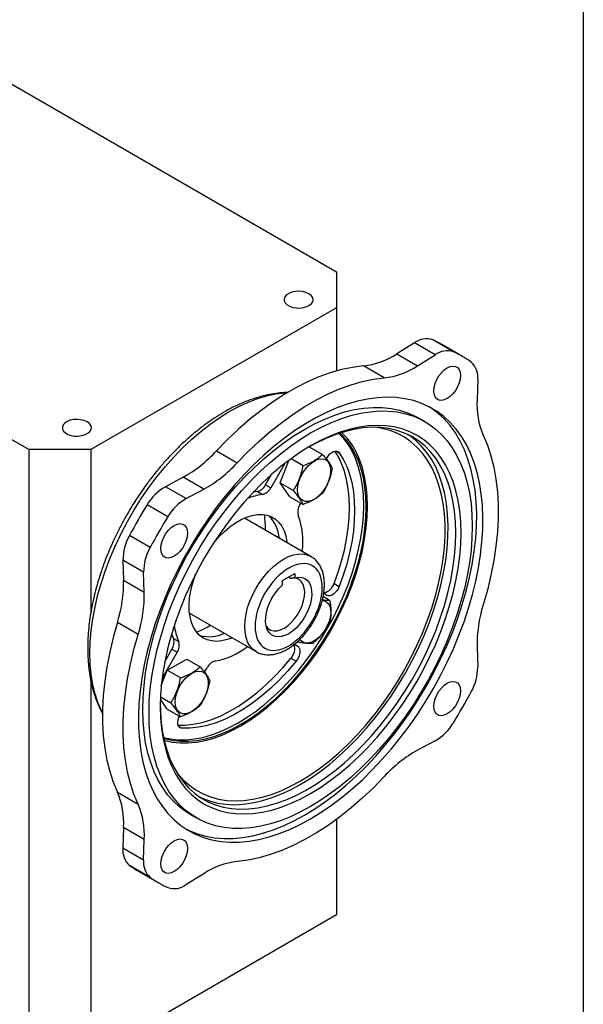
# Model space of a CAD drawing. Header units: inches. Extents: x 0.2 to 10.8, y 0.2 to 8.2.
# Tile 12 of 14: x 9.7 to 10.8, y 1.2 to 3. Entities that reach past the tile are written whole.
import ezdxf

# ---------------------------------------------------------------- set-up
doc = ezdxf.new("R2010")
doc.units = ezdxf.units.IN
doc.header["$MEASUREMENT"] = 0
doc.layers.add('TEXT', color=140, linetype='Continuous', lineweight=25)

msp = doc.modelspace()

# ---------------------------------------------------------------- linework, layer by layer
for p, q in [((9.57418253, 2.95160833), (10.30727224, 2.52840465)), ((9.75513505, 2.20966264), (9.02204534, 2.63286632)), ((10.30727224, 2.52840465), (10.30727224, 2.46412054)), ((10.30727224, 2.46412054), (9.86649045, 2.20966264)), ((10.30727224, 2.46412054), (10.30727224, 2.35071981)), ((10.44719141, 2.40122645), (10.41558154, 2.38156615)), ((10.48430988, 2.37979841), (10.44719141, 2.40122645)), ((10.51693599, 2.38513239), (10.47981752, 2.40656042)), ((10.53332576, 2.37674612), (10.4962073, 2.39817415)), ((10.41558154, 2.38156615), (10.45270001, 2.36013812)), ((10.45270001, 2.36013812), (10.48430988, 2.37979841)), ((10.39274937, 2.33827609), (10.35563091, 2.35970413)), ((10.56051723, 2.33579054), (10.5592942, 2.29858259)), ((10.46590998, 2.2599659), (10.45477444, 2.26639432)), ((9.86649045, 2.20966264), (9.75513505, 2.20966264)), ((9.75513505, 2.20966264), (9.75513505, 1.12094155)), ((9.86649045, 2.20966264), (9.86649045, 1.91738867)), ((10.09188047, 2.20744424), (10.12899893, 2.1860162)), ((10.25844633, 2.21494147), (10.28219341, 2.20123257)), ((10.30695331, 2.20723127), (10.31211087, 2.20425387)), ((10.20604333, 2.15005589), (10.22171638, 2.19045154)), ((10.22588926, 2.19352895), (10.24736908, 2.18112891)), ((10.28900978, 2.19292666), (10.2901916, 2.19497363)), ((10.21433293, 2.18481753), (10.18919045, 2.14126948)), ((10.03192983, 2.16008873), (10.00031996, 2.14325305)), ((10.0690483, 2.1386607), (10.03192983, 2.16008873)), ((10.17991083, 2.14662648), (10.19047269, 2.16492016)), ((10.03743843, 2.12182501), (10.00031996, 2.14325305)), ((10.03743843, 2.12182501), (10.0690483, 2.1386607)), ((10.17991083, 2.14662648), (10.18919045, 2.14126948)), ((10.22345549, 2.1252815), (10.20604333, 2.15005589)), ((10.20604333, 2.15005589), (10.22995692, 2.13625087)), ((10.16488384, 2.13440027), (10.15788069, 2.13330508)), ((10.17416346, 2.12904326), (10.16488384, 2.13440027)), ((10.22345549, 2.1252815), (10.24736908, 2.11147648)), ((10.00481232, 2.08948969), (9.96769385, 2.11091772)), ((10.24168389, 2.11095581), (10.24333053, 2.11380788)), ((10.26136477, 2.01816027), (10.14190417, 2.0871234)), ((9.97292237, 2.03425468), (9.9358039, 2.05568271)), ((9.96123108, 1.98983001), (9.92411261, 2.01125804)), ((9.92411261, 2.01125804), (9.92533564, 1.97546217)), ((9.9624541, 1.95403414), (9.96123108, 1.98983001)), ((10.21038724, 1.97513789), (10.23248433, 1.98789427)), ((10.22090386, 1.98120901), (10.22444794, 1.97916306)), ((10.23248433, 1.98789427), (10.23248433, 1.98010944)), ((9.92533564, 1.97546217), (9.9624541, 1.95403414)), ((10.21038724, 1.96735307), (10.21038724, 1.97513789)), ((10.30283126, 1.96984218), (10.31211087, 1.96448517)), ((10.2833825, 1.94670801), (10.29494, 1.94003601)), ((10.2901916, 1.94845795), (10.28427031, 1.95187735)), ((10.04348698, 1.91664135), (10.16294757, 1.84767821)), ((9.9514157, 1.87843302), (9.91429723, 1.89986106)), ((10.07528182, 1.89138283), (10.08109905, 1.89492835)), ((10.0114842, 1.87971144), (10.01494836, 1.87108227)), ((10.01494836, 1.87108227), (10.02422797, 1.86572526)), ((10.23174793, 1.86097164), (10.23769816, 1.85753665)), ((10.23174873, 1.86097229), (10.23769816, 1.85753665)), ((10.5592942, 1.85555576), (10.56051723, 1.81975989)), ((10.02126271, 1.84635331), (9.99440964, 1.79984243)), ((9.99917839, 1.82953192), (10.01198309, 1.85171032)), ((10.01198309, 1.85171032), (10.02126271, 1.84635331)), ((10.00363922, 1.81420098), (10.03846355, 1.83430464)), ((10.03846355, 1.83430464), (10.06237714, 1.82049962)), ((10.07056842, 1.81051834), (10.07525734, 1.81863978)), ((10.22549717, 1.83589562), (10.23477679, 1.83053861)), ((9.99292454, 1.78658499), (10.00363922, 1.81420098)), ((10.02755281, 1.80039596), (10.00363922, 1.81420098)), ((9.86649045, 1.79561943), (9.86649045, 1.12094155)), ((9.9914723, 1.76629492), (10.01014064, 1.75551792)), ((10.00363922, 1.74454855), (9.9913017, 1.76210263)), ((10.00363922, 1.74454855), (10.02755281, 1.73074353)), ((10.02414295, 1.71361524), (10.0295484, 1.71049474)), ((10.48430988, 1.68776488), (10.45270001, 1.6709292)), ((9.91429723, 1.59529178), (9.9514157, 1.57386375)), ((10.04470278, 1.5560524), (10.05583832, 1.54962399)), ((10.30727224, 1.54684657), (10.30727224, 1.37539946)), ((9.92533564, 1.53243533), (9.92411261, 1.49522739)), ((9.9624541, 1.5110073), (9.92533564, 1.53243533)), ((9.96123108, 1.47379935), (9.9624541, 1.5110073)), ((9.96123108, 1.47379935), (9.92411261, 1.49522739)), ((9.97292237, 1.44287317), (9.9358039, 1.4643012)), ((9.95130408, 1.45427181), (9.98842254, 1.43284378)), ((10.0690483, 1.44945178), (10.03743843, 1.42979148)), ((10.30727224, 1.37539946), (9.86649045, 1.12094155))]:
    msp.add_line(p, q)
at = {"flags": 128}
for points in [[(10.25757409, 2.48921478), (10.25241614, 2.49152446), (10.24642524, 2.49302108), (10.23997784, 2.49361058), (10.23347904, 2.49325595), (10.22733718, 2.49197944), (10.22193819, 2.48986129), (10.21762129, 2.48703457), (10.21465775, 2.4836769), (10.21323376, 2.47999925), (10.2134388, 2.4762327), (10.21525999, 2.47261393), (10.2185829, 2.46937031), (10.22319873, 2.46670565), (10.22881746, 2.46478737), (10.23508604, 2.46373602), (10.24161059, 2.46361765), (10.24798115, 2.4644397), (10.25379744, 2.46615052), (10.25869399, 2.46864261), (10.26236315, 2.47175939), (10.26457435, 2.475305), (10.26518867, 2.47905668), (10.2641675, 2.48277869), (10.26157501, 2.48623716), (10.25757409, 2.48921478)], [(10.35563091, 2.35970413), (10.33621105, 2.35723913), (10.31635939, 2.35311914), (10.29615215, 2.34735996), (10.27566693, 2.3399837), (10.25498238, 2.3310187), (10.23417792, 2.32049938), (10.21333345, 2.30846612), (10.192529, 2.29496513), (10.17184445, 2.28004826), (10.15135922, 2.26377278), (10.13115198, 2.24620118), (10.11130032, 2.22740094), (10.09188047, 2.20744424)], [(10.50566582, 2.30119347), (10.50034868, 2.29881577), (10.49529816, 2.29794092), (10.49076752, 2.29861281), (10.48698395, 2.30079773), (10.48413716, 2.30438613), (10.48236991, 2.30919807), (10.48177081, 2.31499225), (10.48236991, 2.32147814), (10.48413716, 2.32833051), (10.48698395, 2.33520574), (10.49076752, 2.34175908), (10.49529816, 2.34766193), (10.50034868, 2.35261829), (10.50566582, 2.35637963), (10.51098296, 2.35875733), (10.51603348, 2.35963218), (10.52056412, 2.35896029), (10.52434769, 2.35677537), (10.52719448, 2.35318697), (10.52896174, 2.34837503), (10.52956083, 2.34258085), (10.52896174, 2.33609496), (10.52719448, 2.32924259), (10.52434769, 2.32236736), (10.52056412, 2.31581402), (10.51603348, 2.30991117), (10.51098296, 2.30495481), (10.50566582, 2.30119347)], [(10.12899893, 2.1860162), (10.14841879, 2.2059729), (10.16827045, 2.22477314), (10.18847769, 2.24234474), (10.20896291, 2.25862022), (10.22964746, 2.2735371), (10.25045192, 2.28703808), (10.27129639, 2.29907134), (10.29210085, 2.30959067), (10.3127854, 2.31855567), (10.33327062, 2.32593192), (10.35347786, 2.3316911), (10.37332952, 2.3358111), (10.39274937, 2.33827609)], [(9.88740421, 1.7376242), (9.88547739, 1.74150458), (9.87921102, 1.75623675), (9.87404366, 1.77205439), (9.86999941, 1.78888377), (9.86709711, 1.80664642), (9.8653503, 1.82525951), (9.86476712, 1.84463626), (9.8653503, 1.86468634), (9.86709711, 1.88531625), (9.86999941, 1.90642982), (9.87404366, 1.92792859), (9.87921102, 1.94971234), (9.88547739, 1.9716795), (9.89281354, 1.99372765), (9.90118529, 2.01575398), (9.91055359, 2.0376558), (9.92087476, 2.059331), (9.93210069, 2.08067852), (9.94417903, 2.10159882), (9.95705347, 2.12199436), (9.97066397, 2.14177005), (9.9849471, 2.16083368), (9.99983623, 2.17909638), (10.01526197, 2.19647299), (10.03115238, 2.2128825), (10.04743338, 2.2282484), (10.06402906, 2.24249904), (10.08086204, 2.25556798), (10.09785384, 2.26739428), (10.11492524, 2.27792282), (10.13199663, 2.2871045), (10.14898843, 2.2948965), (10.16582141, 2.30126251), (10.18241709, 2.30617283), (10.19869809, 2.30960458), (10.2145885, 2.31154175), (10.2188751, 2.31181084)], [(10.26087415, 1.54796018), (10.27971271, 1.55949917), (10.29848118, 1.57232268), (10.31710975, 1.58638301), (10.33552912, 1.60162786), (10.35367077, 1.6180005), (10.37146721, 1.63544004), (10.38885224, 1.6538816), (10.40576118, 1.67325657), (10.42213113, 1.69349288), (10.43790119, 1.71451525), (10.4530127, 1.73624547), (10.46740945, 1.75860271), (10.48103786, 1.78150379), (10.49384726, 1.80486352), (10.50578998, 1.828595), (10.5168216, 1.85260995), (10.52690107, 1.87681903), (10.53599091, 1.90113219), (10.5440573, 1.92545897), (10.55107022, 1.94970888), (10.5570036, 1.97379171), (10.56183536, 1.99761786), (10.56554752, 2.02109871), (10.56812627, 2.0441469), (10.56956203, 2.06667669), (10.56984945, 2.08860427), (10.56898746, 2.10984807), (10.56697927, 2.13032905), (10.56383235, 2.14997104), (10.5595584, 2.16870095), (10.55417333, 2.18644912), (10.54769717, 2.20314951), (10.540154, 2.21874001), (10.5315719, 2.23316261), (10.52198278, 2.24636366), (10.51142232, 2.25829405), (10.49992981, 2.2689094), (10.48754799, 2.27817022), (10.47432293, 2.28604206), (10.46030383, 2.29249564), (10.44554284, 2.29750695), (10.43009487, 2.30105734), (10.41401738, 2.30313361), (10.39737019, 2.30372803), (10.38021523, 2.30283839), (10.36261631, 2.30046801), (10.3446389, 2.2966257), (10.32634989, 2.29132575), (10.3078173, 2.28458788), (10.28911008, 2.27643716), (10.27029781, 2.2669039), (10.25145049, 2.25602358), (10.23263823, 2.24383666), (10.21393101, 2.23038848), (10.19539842, 2.21572908), (10.1771094, 2.19991298), (10.159132, 2.18299902), (10.14153308, 2.16505012), (10.12437812, 2.14613306), (10.10773093, 2.1263182), (10.09165344, 2.10567926), (10.07620547, 2.08429302), (10.06144448, 2.06223904), (10.04742537, 2.03959935), (10.03420032, 2.01645818), (10.0218185, 1.99290162), (10.01032599, 1.96901729), (9.99976553, 1.94489405), (9.99017641, 1.92062164), (9.98159431, 1.89629036), (9.97405114, 1.87199071), (9.96757498, 1.8478131), (9.96218991, 1.82384746), (9.95791596, 1.80018295), (9.95476904, 1.77690761), (9.95276085, 1.75410801), (9.95189886, 1.73186898), (9.95218628, 1.71027325), (9.95362203, 1.68940115), (9.95620079, 1.66933033), (9.95991295, 1.65013545), (9.96474471, 1.63188793), (9.97067809, 1.61465563), (9.97769101, 1.59850267), (9.9857574, 1.58348914), (9.99484724, 1.56967089), (10.00492671, 1.55709932), (10.01595833, 1.54582121), (10.02790105, 1.5358785), (10.04071044, 1.52730818), (10.05433886, 1.52014213), (10.06873561, 1.51440703), (10.08384712, 1.51012419), (10.09961718, 1.50730955), (10.11598713, 1.50597358), (10.13289607, 1.50612125), (10.1502811, 1.50775202), (10.16807754, 1.51085981), (10.18621919, 1.51543307), (10.20463856, 1.52145478), (10.22326713, 1.52890254), (10.2420356, 1.53774864), (10.26087415, 1.54796018)], [(10.04470278, 1.5560524), (10.03834645, 1.55995671), (10.02629901, 1.56878187), (10.01513338, 1.57895849), (10.00489363, 1.5904464), (9.99562018, 1.60320028), (9.98734961, 1.61716978), (9.98011457, 1.63229978), (9.97394362, 1.64853056), (9.9688611, 1.66579807), (9.96488708, 1.68403416), (9.96203724, 1.70316687), (9.96032282, 1.72312068), (9.9597506, 1.74381684), (9.96032282, 1.76517368), (9.96203724, 1.78710691), (9.96488708, 1.80952997), (9.9688611, 1.83235437), (9.97394362, 1.85549003), (9.98011457, 1.87884565), (9.98734961, 1.90232904), (9.99562018, 1.92584754), (10.00489363, 1.94930832), (10.01513338, 1.97261879), (10.02629901, 1.99568697), (10.03834645, 2.01842181), (10.05122816, 2.04073358), (10.0648933, 2.06253424), (10.07928793, 2.08373774), (10.09435526, 2.10426041), (10.11003582, 2.12402124), (10.12626772, 2.14294226), (10.14298691, 2.1609488), (10.16012739, 2.17796978), (10.17762153, 2.19393803), (10.19540028, 2.20879054), (10.21339348, 2.22246869), (10.23153012, 2.23491849), (10.24973861, 2.24609082), (10.26794711, 2.25594157), (10.28608375, 2.26443189), (10.30407695, 2.27152825), (10.3218557, 2.27720265), (10.33934984, 2.2814327), (10.35649032, 2.2842017), (10.37320951, 2.28549872), (10.38944141, 2.28531865), (10.40512196, 2.2836622), (10.42018929, 2.28053591), (10.43458393, 2.2759521), (10.44824907, 2.26992888), (10.45477444, 2.26639432)], [(10.26087415, 1.56992749), (10.24266566, 1.56007673), (10.22452902, 1.55158642), (10.20653582, 1.54449006), (10.18875707, 1.53881566), (10.17126293, 1.53458561), (10.15412245, 1.53181661), (10.13740326, 1.53051958), (10.12117136, 1.53069965), (10.1054908, 1.5323561), (10.09042347, 1.5354824), (10.07602884, 1.5400662), (10.0623637, 1.54608943), (10.04948199, 1.5535283), (10.03743455, 1.56235346), (10.02626892, 1.57253007), (10.01602917, 1.58401799), (10.00675572, 1.59677187), (9.99848515, 1.61074137), (9.99125011, 1.62587137), (9.98507916, 1.64210215), (9.97999664, 1.65936966), (9.97602262, 1.67760575), (9.97317278, 1.69673846), (9.97145836, 1.71669227), (9.97088614, 1.73738843), (9.97145836, 1.75874527), (9.97317278, 1.7806785), (9.97602262, 1.80310156), (9.97999664, 1.82592596), (9.98507916, 1.84906162), (9.99125011, 1.87241724), (9.99848515, 1.89590063), (10.00675572, 1.91941913), (10.01602917, 1.94287991), (10.02626892, 1.96619038), (10.03743455, 1.98925856), (10.04948199, 2.0119934), (10.0623637, 2.03430517), (10.07602884, 2.05610583), (10.09042347, 2.07730933), (10.1054908, 2.097832), (10.12117136, 2.11759283), (10.13740326, 2.13651385), (10.15412245, 2.15452039), (10.17126293, 2.17154137), (10.18875707, 2.18750962), (10.20653582, 2.20236213), (10.22452902, 2.21604028), (10.24266566, 2.22849008), (10.26087415, 2.23966241), (10.27908265, 2.24951316), (10.29721929, 2.25800348), (10.31521249, 2.26509984), (10.33299124, 2.27077424), (10.35048538, 2.27500429), (10.36762586, 2.27777329), (10.38434505, 2.27907031), (10.40057695, 2.27889024), (10.4162575, 2.27723379), (10.43132483, 2.2741075), (10.44571947, 2.26952369), (10.45938461, 2.26350047), (10.47226632, 2.2560616), (10.48431376, 2.24723644), (10.49547939, 2.23705982), (10.50571914, 2.2255719), (10.51499259, 2.21281803), (10.52326316, 2.19884852), (10.53049819, 2.18371853), (10.53666915, 2.16748774), (10.54175166, 2.15022023), (10.54572569, 2.13198414), (10.54857553, 2.11285144), (10.55028995, 2.09289763), (10.55086217, 2.07220147), (10.55028995, 2.05084463), (10.54857553, 2.02891139), (10.54572569, 2.00648833), (10.54175166, 1.98366393), (10.53666915, 1.96052827), (10.53049819, 1.93717266), (10.52326316, 1.91368927), (10.51499259, 1.89017077), (10.50571914, 1.86670999), (10.49547939, 1.84339951), (10.48431376, 1.82033134), (10.47226632, 1.7975965), (10.45938461, 1.77528472), (10.44571947, 1.75348407), (10.43132483, 1.73228057), (10.4162575, 1.7117579), (10.40057695, 1.69199706), (10.38434505, 1.67307604), (10.36762586, 1.65506951), (10.35048538, 1.63804853), (10.33299124, 1.62208027), (10.31521249, 1.60722777), (10.29721929, 1.59354962), (10.27908265, 1.58109982), (10.26087415, 1.56992749)], [(10.24973861, 1.55438859), (10.26857717, 1.56592758), (10.28734564, 1.57875109), (10.30597421, 1.59281143), (10.32439358, 1.60805627), (10.34253523, 1.62442891), (10.36033167, 1.64186845), (10.3777167, 1.66031001), (10.39462564, 1.67968498), (10.41099559, 1.69992129), (10.42676565, 1.72094366), (10.44187716, 1.74267388), (10.45627391, 1.76503112), (10.46990232, 1.7879322), (10.48271172, 1.81129193), (10.49465444, 1.83502341), (10.50568606, 1.85903836), (10.51576553, 1.88324745), (10.52485537, 1.9075606), (10.53292176, 1.93188738), (10.53993468, 1.95613729), (10.54586806, 1.98022012), (10.55069982, 2.00404627), (10.55441198, 2.02752712), (10.55699073, 2.05057531), (10.55842649, 2.0731051), (10.55871391, 2.09503268), (10.55785192, 2.11627648), (10.55584373, 2.13675746), (10.55269681, 2.15639945), (10.54842286, 2.17512936), (10.54303779, 2.19287753), (10.53656163, 2.20957792), (10.52901846, 2.22516842), (10.52043636, 2.23959102), (10.51084724, 2.25279207), (10.50028678, 2.26472246), (10.48879427, 2.27533781), (10.47641245, 2.28459863), (10.47372163, 2.28635645)], [(9.85984973, 2.25961339), (9.85469177, 2.26192307), (9.84870088, 2.26341969), (9.84225347, 2.26400919), (9.83575467, 2.26365456), (9.82961282, 2.26237806), (9.82421382, 2.2602599), (9.81989693, 2.25743318), (9.81693338, 2.25407551), (9.81550939, 2.25039786), (9.81571444, 2.24663132), (9.81753563, 2.24301254), (9.82085853, 2.23976892), (9.82547436, 2.23710426), (9.83109309, 2.23518598), (9.83736167, 2.23413463), (9.84388622, 2.23401626), (9.85025679, 2.23483832), (9.85607307, 2.23654913), (9.86096963, 2.23904122), (9.86463878, 2.242158), (9.86684999, 2.24570361), (9.8674643, 2.24945529), (9.86644313, 2.2531773), (9.86385064, 2.25663577), (9.85984973, 2.25961339)], [(10.53067901, 2.06054997), (10.53010133, 2.08059353), (10.52837079, 2.0998843), (10.52549478, 2.11833966), (10.52148563, 2.13588059), (10.5163605, 2.15243197), (10.51014133, 2.16792294), (10.50285477, 2.18228715), (10.49453201, 2.1954631), (10.48520869, 2.20739436), (10.47492473, 2.21802984), (10.46372418, 2.22732401), (10.45165499, 2.23523705), (10.43876885, 2.2417351), (10.42512094, 2.24679031), (10.4107697, 2.25038104), (10.39577658, 2.25249193), (10.38020579, 2.25311392), (10.364124, 2.25224435), (10.34760008, 2.24988696), (10.33070479, 2.24605183), (10.31351047, 2.24075538), (10.29609075, 2.2340203), (10.27852024, 2.22587542), (10.26087415, 2.21635563), (10.24322807, 2.20550169), (10.22565755, 2.19336008), (10.20823784, 2.17998278), (10.19104352, 2.16542709), (10.17414823, 2.14975533), (10.15762431, 2.13303462), (10.14154252, 2.11533655), (10.12597173, 2.0967369), (10.11097861, 2.07731533), (10.09662737, 2.057155), (10.08297945, 2.03634225), (10.07009331, 2.01496619), (10.05802413, 1.99311835), (10.04682357, 1.9708923), (10.03653962, 1.94838322), (10.0272163, 1.92568748), (10.01889354, 1.90290228), (10.01160697, 1.88012518), (10.00538781, 1.85745372), (10.00026268, 1.83498498), (9.99625353, 1.81281519), (9.99337752, 1.79103926), (9.99164698, 1.76975045), (9.9910693, 1.74903992), (9.99164698, 1.72899636), (9.99337752, 1.7097056), (9.99625353, 1.69125024), (10.00026268, 1.67370931), (10.00538781, 1.65715792), (10.01160697, 1.64166696), (10.01889354, 1.62730274), (10.0272163, 1.6141268), (10.03653962, 1.60219554), (10.04682357, 1.59156005), (10.05802413, 1.58226589), (10.07009331, 1.57435284), (10.08297945, 1.5678548), (10.09662737, 1.56279959), (10.11097861, 1.55920885), (10.12597173, 1.55709797), (10.14154252, 1.55647598), (10.15762431, 1.55734554), (10.17414823, 1.55970294), (10.19104352, 1.56353807), (10.20823784, 1.56883452), (10.22565755, 1.5755696), (10.24322807, 1.58371447), (10.26087415, 1.59323426), (10.27852024, 1.6040882), (10.29609075, 1.61622982), (10.31351047, 1.62960711), (10.33070479, 1.6441628), (10.34760008, 1.65983456), (10.364124, 1.67655528), (10.38020579, 1.69425335), (10.39577658, 1.71285299), (10.4107697, 1.73227456), (10.42512094, 1.75243489), (10.43876885, 1.77324765), (10.45165499, 1.79462371), (10.46372418, 1.81647154), (10.47492473, 1.83869759), (10.48520869, 1.86120668), (10.49453201, 1.88390241), (10.50285477, 1.90668762), (10.51014133, 1.92946472), (10.5163605, 1.95213617), (10.52148563, 1.97460491), (10.52549478, 1.99677471), (10.52837079, 2.01855064), (10.53010133, 2.03983945), (10.53067901, 2.06054997)], [(10.24231492, 1.61546772), (10.2596696, 1.62615639), (10.27694677, 1.63813739), (10.29406927, 1.65135719), (10.31096062, 1.66575675), (10.32754538, 1.68127177), (10.34374948, 1.69783295), (10.35950055, 1.71536633), (10.37472824, 1.73379359), (10.38936454, 1.75303243), (10.40334408, 1.77299694), (10.41660442, 1.79359793), (10.42908635, 1.81474341), (10.44073411, 1.83633894), (10.45149568, 1.85828806), (10.461323, 1.88049274), (10.47017217, 1.90285381), (10.47800369, 1.9252714), (10.48478255, 1.94764539), (10.4904785, 1.96987586), (10.49506609, 1.9918635), (10.49852483, 2.01351013), (10.50083927, 2.03471906), (10.50199909, 2.05539557), (10.50199909, 2.07544731), (10.50083927, 2.09478473), (10.49852483, 2.11332146), (10.49506609, 2.13097471), (10.4904785, 2.14766564), (10.48478255, 2.1633197), (10.47800369, 2.17786698), (10.47017217, 2.1912425), (10.461323, 2.20338654), (10.45149568, 2.21424483), (10.44073411, 2.22376891), (10.42908635, 2.23191622), (10.41660442, 2.23865037), (10.40334408, 2.2439413), (10.38936454, 2.24776537), (10.37747795, 2.24978559)], [(10.52139939, 2.06054997), (10.52081964, 2.08045241), (10.51908293, 2.09959846), (10.51619684, 2.11790439), (10.51217401, 2.13529016), (10.50703202, 2.15167975), (10.50079335, 2.16700149), (10.49348529, 2.18118837), (10.48513979, 2.19417837), (10.47579334, 2.20591469), (10.46548682, 2.21634599), (10.45426529, 2.22542667), (10.44217783, 2.23311703), (10.42927728, 2.23938343), (10.41562005, 2.24419847), (10.40126588, 2.2475411), (10.38627752, 2.24939669), (10.37072051, 2.24975715), (10.35466288, 2.24862089), (10.33817485, 2.24599287), (10.32132852, 2.2418846), (10.30419754, 2.23631403), (10.28685683, 2.22930552), (10.26938222, 2.22088973), (10.25844538, 2.21494201)], [(10.13095952, 1.71993592), (10.14701303, 1.7298655), (10.16298473, 1.74106865), (10.17879324, 1.75348829), (10.194358, 1.76706112), (10.20959969, 1.78171799), (10.22444065, 1.7973842), (10.23880526, 1.81397993), (10.2526203, 1.8314206), (10.2658154, 1.84961734), (10.27832329, 1.86847743), (10.29008026, 1.88790476), (10.30102638, 1.90780033), (10.31110588, 1.92806276), (10.32026739, 1.9485888), (10.32846424, 1.96927384), (10.33565465, 1.99001249), (10.34180198, 2.01069906), (10.3468749, 2.03122814), (10.35084757, 2.05149512), (10.35369974, 2.07139673), (10.35541687, 2.09083154), (10.35599022, 2.10970053), (10.35541687, 2.12790753), (10.35369974, 2.14535978), (10.35084757, 2.16196834), (10.3468749, 2.17764858), (10.34180198, 2.19232059), (10.33565465, 2.20590961), (10.32846424, 2.21834639), (10.32026739, 2.22956756), (10.31171221, 2.23892624)], [(10.13559933, 1.71457848), (10.15181834, 1.72461042), (10.1679547, 1.73592907), (10.18392618, 1.74847674), (10.1996514, 1.7621895), (10.21505022, 1.77699747), (10.23004419, 1.79282519), (10.24455688, 1.80959201), (10.25851435, 1.82721248), (10.27184547, 1.84559682), (10.28448232, 1.86465134), (10.29636049, 1.88427895), (10.30741945, 1.90437963), (10.31760287, 1.92485095), (10.32685883, 1.9455886), (10.33514018, 1.96648689), (10.34240472, 1.98743934), (10.34861542, 2.00833917), (10.35374064, 2.0290799), (10.35775426, 2.04955582), (10.36063583, 2.06966259), (10.36237067, 2.08929776), (10.36294994, 2.10836127), (10.36237067, 2.12675598), (10.36063583, 2.14438815), (10.35775426, 2.16116794), (10.35374064, 2.17700982), (10.34861542, 2.19183309), (10.34240472, 2.2055622), (10.33514018, 2.2181272), (10.32685883, 2.22946405), (10.31760287, 2.23951498), (10.31658949, 2.24048119)], [(10.13559933, 1.71725742), (10.15165284, 1.72718699), (10.16762454, 1.73839015), (10.18343305, 1.75080978), (10.19899781, 1.76438262), (10.2142395, 1.77903948), (10.22908046, 1.7947057), (10.24344507, 1.81130142), (10.25726011, 1.82874209), (10.2704552, 1.84693884), (10.2829631, 1.86579893), (10.29472007, 1.88522626), (10.30566619, 1.90512183), (10.31574569, 1.92538426), (10.3249072, 1.94591029), (10.33310405, 1.96659534), (10.34029446, 1.98733398), (10.34644178, 2.00802056), (10.35151471, 2.02854964), (10.35548738, 2.04881662), (10.35833954, 2.06871822), (10.36005668, 2.08815304), (10.36063003, 2.10702202), (10.36005668, 2.12522903), (10.35833954, 2.14268128), (10.35548738, 2.15928984), (10.35151471, 2.17497008), (10.34644178, 2.18964209), (10.34029446, 2.20323111), (10.33310405, 2.21566789), (10.3249072, 2.22688905), (10.31574569, 2.23683743), (10.31304294, 2.23936154)], [(10.24231492, 1.60930616), (10.25983983, 1.62009255), (10.27728811, 1.63217072), (10.29458347, 1.64548786), (10.31165026, 1.65998573), (10.32841387, 1.67560094), (10.34480099, 1.6922652), (10.36073996, 1.70990566), (10.3761611, 1.72844516), (10.39099695, 1.74780265), (10.40518266, 1.76789347), (10.41865619, 1.78862978), (10.43135862, 1.8099209), (10.44323442, 1.83167373), (10.45423164, 1.85379315), (10.46430221, 1.87618244), (10.47340208, 1.89874369), (10.48149146, 1.92137825), (10.48853499, 1.94398715), (10.49450186, 1.96647152), (10.49936598, 1.98873304), (10.50310609, 2.01067437), (10.50570582, 2.03219957), (10.5071538, 2.05321451), (10.50744372, 2.0736273), (10.50657429, 2.09334868), (10.50454933, 2.11229241), (10.50137768, 2.13037565), (10.49707321, 2.14751934), (10.49165475, 2.16364851), (10.48514599, 2.17869262), (10.4775754, 2.1925859), (10.46897607, 2.2052676), (10.45938561, 2.21668225), (10.44884595, 2.22677995), (10.43740318, 2.23551654), (10.43663022, 2.23603576)], [(10.57033261, 2.23572615), (10.57790633, 2.21767303), (10.58426272, 2.19841853), (10.58937737, 2.17803658), (10.59323064, 2.15660545), (10.59580773, 2.13420742), (10.59709876, 2.11092849), (10.59709876, 2.08685807), (10.59580773, 2.06208856), (10.59323064, 2.03671507), (10.58937737, 2.01083505), (10.58426272, 1.98454785), (10.57790633, 1.95795442), (10.57033261, 1.93115687)], [(10.2901916, 2.19497363), (10.29268844, 2.1987024), (10.2955704, 2.2019377), (10.29868638, 2.2045099), (10.30187302, 2.20628414), (10.30496325, 2.20716741), (10.30779505, 2.2071134), (10.31021997, 2.20612495), (10.31211087, 2.20425387)], [(10.30283126, 1.96984218), (10.31004189, 1.98987324), (10.31621194, 2.00987822), (10.32130732, 2.02974659), (10.32529989, 2.04936858), (10.32816758, 2.06863582), (10.32989456, 2.08744184), (10.33047128, 2.10568277), (10.32989456, 2.12325783), (10.32816758, 2.14006993), (10.32529989, 2.1560262), (10.32130732, 2.17103848), (10.31621194, 2.18502384), (10.31004189, 2.19790503), (10.30453263, 2.20709782)], [(10.23755821, 2.13784802), (10.23816495, 2.14508824), (10.23996033, 2.15273258), (10.24287085, 2.16046807), (10.24677735, 2.16797802), (10.25151989, 2.17495497), (10.25690432, 2.18111328), (10.2627102, 2.18620084), (10.26869983, 2.19000935), (10.274628, 2.1923829), (10.28025201, 2.19322431), (10.28534161, 2.19249913), (10.28968843, 2.19023706), (10.29311452, 2.18653071), (10.2954796, 2.1815318), (10.29668685, 2.175445), (10.29668685, 2.16851951), (10.2954796, 2.16103884), (10.29311452, 2.15330927), (10.28968843, 2.14564724), (10.28534161, 2.13836644), (10.28025201, 2.13176494), (10.274628, 2.126113), (10.26869983, 2.12164203), (10.2627102, 2.11853506), (10.25690432, 2.11691929), (10.25151989, 2.11686087), (10.24677735, 2.1183622), (10.24287085, 2.1213618), (10.23996033, 2.12573688), (10.23816495, 2.13130832), (10.23755821, 2.13784802)], [(10.31211087, 2.20425387), (10.31932151, 2.19254802), (10.32549156, 2.17966683), (10.33058694, 2.16568147), (10.3345795, 2.15066919), (10.3374472, 2.13471292), (10.33917417, 2.11790082), (10.33975089, 2.10032576), (10.33917417, 2.08208483), (10.3374472, 2.06327881), (10.3345795, 2.04401158), (10.33058694, 2.02438958), (10.32549156, 2.00452121), (10.31932151, 1.98451624), (10.31211087, 1.96448517)], [(10.08700333, 2.04266001), (10.08761014, 2.0434097), (10.09664289, 2.05375261), (10.10612301, 2.06313136), (10.11592691, 2.07142366), (10.12592678, 2.07852141), (10.13599226, 2.08433209), (10.14599214, 2.08877994), (10.15579604, 2.09180699), (10.16527616, 2.09337376), (10.17430891, 2.09345983), (10.18277653, 2.09206408), (10.19056864, 2.08920471), (10.19758365, 2.08491899), (10.20373012, 2.07926279), (10.20892791, 2.07230986), (10.21310926, 2.06415082), (10.21621967, 2.05489205), (10.21821858, 2.04465426), (10.21843207, 2.04294479)], [(10.01608249, 2.01856303), (10.01076535, 2.01618533), (10.00571483, 2.01531048), (10.00118419, 2.01598237), (9.99740061, 2.01816729), (9.99455383, 2.02175569), (9.99278657, 2.02656762), (9.99218747, 2.03236181), (9.99278657, 2.0388477), (9.99455383, 2.04570006), (9.99740061, 2.05257529), (10.00118419, 2.05912864), (10.00571483, 2.06503149), (10.01076535, 2.06998785), (10.01608249, 2.07374919), (10.02139963, 2.07612689), (10.02645014, 2.07700173), (10.03098078, 2.07632985), (10.03476436, 2.07414493), (10.03761115, 2.07055653), (10.0393784, 2.06574459), (10.0399775, 2.0599504), (10.0393784, 2.05346452), (10.03761115, 2.04661215), (10.03476436, 2.03973692), (10.03098078, 2.03318357), (10.02645014, 2.02728072), (10.02139963, 2.02232437), (10.01608249, 2.01856303)], [(9.99107804, 1.75191607), (9.99121428, 1.74435653), (9.99237315, 1.7248216), (9.99468581, 1.70608537), (9.99814216, 1.68822975), (10.00272708, 1.67133284), (10.00842052, 1.6554685), (10.01519759, 1.64070612), (10.02302865, 1.62711024), (10.03187946, 1.61474032), (10.04171132, 1.60365045), (10.05248123, 1.59388912), (10.06414211, 1.58549901), (10.07664295, 1.57851682), (10.0899291, 1.57297307), (10.10394246, 1.568892), (10.11862176, 1.56629147), (10.1339028, 1.56518284), (10.14971876, 1.56557095), (10.16600049, 1.56745412), (10.18267679, 1.57082411), (10.19967474, 1.57566618), (10.21692001, 1.58195916), (10.23433719, 1.58967553), (10.25185012, 1.59878154), (10.26938222, 1.60923739), (10.28685683, 1.62099736), (10.30419754, 1.63401), (10.32132852, 1.64821844), (10.33817485, 1.66356053), (10.35466288, 1.67996918), (10.37072051, 1.69737266), (10.38627752, 1.71569486), (10.40126588, 1.73485565), (10.41562005, 1.75477126), (10.42927728, 1.77535459), (10.44217783, 1.79651565), (10.45426529, 1.8181619), (10.46548682, 1.84019868), (10.47579334, 1.86252964), (10.48513979, 1.88505713), (10.49348529, 1.90768264), (10.50079335, 1.93030723), (10.50703202, 1.95283198), (10.51217401, 1.97515838), (10.51619684, 1.99718882), (10.51908293, 2.01882695), (10.52081964, 2.03997817), (10.52139939, 2.06054997)], [(10.16299742, 1.84764949), (10.16294357, 1.84768052), (10.15694106, 1.85211918), (10.15188329, 1.85794036), (10.14785681, 1.86504444), (10.14493051, 1.87330988), (10.14315446, 1.88259525), (10.14255904, 1.89274168), (10.14315446, 1.90357556), (10.14493051, 1.91491151), (10.14785681, 1.92655559), (10.15188329, 1.93830855), (10.15694106, 1.94996929), (10.16294357, 1.96133831), (10.16978812, 1.97222106), (10.17735761, 1.98243135), (10.1855225, 1.99179448), (10.19414311, 2.00015023), (10.20307192, 2.00735565), (10.21215617, 2.01328743), (10.22124041, 2.0178441), (10.23016923, 2.02094767), (10.23878983, 2.02254506), (10.24695473, 2.02260892), (10.25452421, 2.02113817), (10.2612499, 2.01822627)], [(10.12001487, 1.87246273), (10.11099239, 1.86911216), (10.10133463, 1.8668115), (10.09206308, 1.86598373), (10.0832986, 1.86663964), (10.07515545, 1.86877067), (10.06773979, 1.87234906), (10.06114831, 1.87732813), (10.05546691, 1.883643), (10.05076968, 1.89121133), (10.04711784, 1.89993446), (10.04455901, 1.90969866), (10.04312655, 1.92037666), (10.04283912, 1.93182924), (10.04370047, 1.9439071), (10.04569938, 1.95645279), (10.04880978, 1.96930275), (10.05299114, 1.98228947), (10.05453644, 1.9864196)], [(10.23248433, 1.98010944), (10.2390494, 1.98109692), (10.24511297, 1.98056012), (10.25050238, 1.97851431), (10.25506417, 1.97501775), (10.25866847, 1.97016999), (10.26121265, 1.96410907), (10.26262427, 1.95700755), (10.26286313, 1.94906764), (10.26192243, 1.94051541), (10.25982897, 1.93159437), (10.25664234, 1.92255851), (10.25245327, 1.91366513), (10.24738105, 1.90516744), (10.24157009, 1.8973074), (10.23518585, 1.89030879), (10.22841011, 1.8843709), (10.22143578, 1.87966279), (10.21446146, 1.87631852), (10.20768572, 1.8744333), (10.20130148, 1.87406082), (10.19549052, 1.87521168), (10.1904183, 1.8778531), (10.18622923, 1.8819099), (10.1830426, 1.88726654), (10.18094913, 1.89377052), (10.18000844, 1.90123665), (10.1802473, 1.90945234), (10.18165891, 1.91818367), (10.18420309, 1.92718204), (10.18780739, 1.93619124), (10.19236919, 1.94495474), (10.1977586, 1.95322302), (10.20382216, 1.96076067), (10.21038724, 1.96735307)], [(10.18110354, 1.89308959), (10.18119222, 1.89295529), (10.1848519, 1.88883176), (10.18940676, 1.88606819), (10.19471397, 1.88475124), (10.2006071, 1.88492221), (10.20690137, 1.88657574), (10.2133994, 1.88965998), (10.21989743, 1.89407821), (10.2261917, 1.89969189), (10.23208483, 1.90632498), (10.23739204, 1.9137695), (10.2419469, 1.921792), (10.24560658, 1.93014092), (10.24825634, 1.93855445), (10.24981306, 1.94676877), (10.25022795, 1.9545263), (10.24948799, 1.96158379), (10.24761639, 1.96771992), (10.24467183, 1.97274229), (10.24074664, 1.9764934), (10.23596392, 1.97885564), (10.23047363, 1.97975492), (10.22654071, 1.97953079)], [(10.31211087, 1.96448517), (10.31021997, 1.9604309), (10.30779505, 1.95664269), (10.30496325, 1.95331915), (10.30187302, 1.95063452), (10.29868638, 1.94872955), (10.2955704, 1.94770411), (10.29268844, 1.94761197), (10.2901916, 1.94845795)], [(10.28180793, 1.93933831), (10.28413116, 1.93899105), (10.28868169, 1.93710693), (10.29235269, 1.93374964), (10.29499388, 1.92905662), (10.29649712, 1.92322002), (10.29680088, 1.91647877), (10.29589272, 1.90910886), (10.29380982, 1.90141203), (10.29063745, 1.89370338), (10.28650548, 1.88629849), (10.28158309, 1.87950054), (10.2760718, 1.87358783), (10.27019724, 1.86880243), (10.26419991, 1.86534024), (10.25832534, 1.86334302), (10.25281405, 1.86289253), (10.24789166, 1.86400721), (10.2437597, 1.86664143), (10.24139254, 1.86938844)], [(9.91429723, 1.89986106), (9.90672351, 1.87306351), (9.90036713, 1.84647008), (9.89525248, 1.82018288), (9.89139921, 1.79430286), (9.88882211, 1.76892937), (9.88753108, 1.74415986), (9.88753108, 1.72008943), (9.88882211, 1.69681051), (9.89139921, 1.67441248), (9.89525248, 1.65298135), (9.90036713, 1.6325994), (9.90672351, 1.6133449), (9.91429723, 1.59529178)], [(10.05637782, 1.88246272), (10.0643695, 1.88574368), (10.07528182, 1.89138283)], [(9.9514157, 1.57386375), (9.94384198, 1.59191687), (9.93748559, 1.61117136), (9.93237094, 1.63155331), (9.92851767, 1.65298445), (9.92594058, 1.67538248), (9.92464955, 1.6986614), (9.92464955, 1.72273183), (9.92594058, 1.74750134), (9.92851767, 1.77287482), (9.93237094, 1.79875485), (9.93748559, 1.82504204), (9.94384198, 1.85163547), (9.9514157, 1.87843302)], [(10.23769816, 1.85753665), (10.23967898, 1.85579689), (10.24103993, 1.85325457), (10.24170966, 1.85004298), (10.24165306, 1.84633049), (10.24087309, 1.84231174), (10.23941065, 1.83819743), (10.2373424, 1.83420324), (10.23477679, 1.83053861)], [(10.02311801, 1.71570171), (10.03499668, 1.71576515), (10.05026589, 1.71736078), (10.06598105, 1.72062868), (10.08204405, 1.72554844), (10.09835455, 1.73208934), (10.11481072, 1.74021053), (10.13130979, 1.7498613), (10.14774871, 1.76098138), (10.16402485, 1.77350132), (10.18003655, 1.78734295), (10.19568384, 1.80241984), (10.21086898, 1.81863781), (10.22549717, 1.83589562)], [(10.23477679, 1.83053861), (10.2201486, 1.81328081), (10.20496345, 1.79706283), (10.18931617, 1.78198595), (10.17330447, 1.76814431), (10.15702833, 1.75562437), (10.1405894, 1.74450429), (10.12409034, 1.73485352), (10.10763417, 1.72673233), (10.09132366, 1.72019144), (10.07526067, 1.71527168), (10.0595455, 1.71200378), (10.04427629, 1.71040814), (10.0295484, 1.71049474)], [(10.01774194, 1.75711507), (10.01834868, 1.76435529), (10.02014406, 1.77199963), (10.02305458, 1.77973512), (10.02696107, 1.78724507), (10.03170362, 1.79422202), (10.03708805, 1.80038033), (10.04289392, 1.80546789), (10.04888356, 1.8092764), (10.05481173, 1.81164995), (10.06043574, 1.81249136), (10.06552534, 1.81176618), (10.06987216, 1.80950411), (10.07329824, 1.80579775), (10.07566333, 1.80079885), (10.07687058, 1.79471205), (10.07687058, 1.78778655), (10.07566333, 1.78030589), (10.07329824, 1.77257632), (10.06987216, 1.76491429), (10.06552534, 1.75763349), (10.06043574, 1.75103198), (10.05481173, 1.74538005), (10.04888356, 1.74090908), (10.04289392, 1.73780211), (10.03708805, 1.73618634), (10.03170362, 1.73612792), (10.02696107, 1.73762925), (10.02305458, 1.74062885), (10.02014406, 1.74500393), (10.01834868, 1.75057537), (10.01774194, 1.75711507)], [(10.50566582, 1.73584071), (10.50034868, 1.733463), (10.49529816, 1.73258816), (10.49076752, 1.73326005), (10.48698395, 1.73544497), (10.48413716, 1.73903337), (10.48236991, 1.7438453), (10.48177081, 1.74963949), (10.48236991, 1.75612538), (10.48413716, 1.76297774), (10.48698395, 1.76985297), (10.49076752, 1.77640632), (10.49529816, 1.78230917), (10.50034868, 1.78726553), (10.50566582, 1.79102687), (10.51098296, 1.79340457), (10.51603348, 1.79427941), (10.52056412, 1.79360753), (10.52434769, 1.79142261), (10.52719448, 1.78783421), (10.52896174, 1.78302227), (10.52956083, 1.77722808), (10.52896174, 1.77074219), (10.52719448, 1.76388983), (10.52434769, 1.7570146), (10.52056412, 1.75046125), (10.51603348, 1.7445584), (10.51098296, 1.73960204), (10.50566582, 1.73584071)], [(10.0295484, 1.71049474), (10.02694094, 1.71115152), (10.02483172, 1.71272817), (10.0233329, 1.71514084), (10.02252418, 1.71826122), (10.0224486, 1.72192336), (10.02311015, 1.7259325), (10.02447366, 1.73007541), (10.02534385, 1.73201873)], [(9.9969468, 1.69367749), (10.00929874, 1.69095405), (10.02311379, 1.68946389), (10.03747839, 1.68945318), (10.05231935, 1.69092198), (10.06756105, 1.6938628), (10.08312581, 1.69826065), (10.09893431, 1.70409313), (10.11490602, 1.71133051), (10.13095952, 1.71993592)], [(9.99723531, 1.69230742), (10.00074346, 1.69123756), (10.01393855, 1.68827554), (10.0277536, 1.68678539), (10.0421182, 1.68677468), (10.05695916, 1.68824348), (10.07220086, 1.6911843), (10.08776561, 1.69558215), (10.10357412, 1.70141463), (10.11954582, 1.70865201), (10.13559933, 1.71725742)], [(9.99803929, 1.68867626), (9.99935319, 1.68829038), (10.01268431, 1.68529782), (10.02664178, 1.6837923), (10.04115448, 1.68378148), (10.05614844, 1.68526542), (10.07154726, 1.68823656), (10.08727248, 1.69267975), (10.10324397, 1.69857236), (10.11938032, 1.70588435), (10.13559933, 1.71457848)], [(10.02043105, 1.63129521), (10.02330684, 1.62763139), (10.03313416, 1.61677309), (10.04389573, 1.60724902), (10.05554349, 1.59910171), (10.06802542, 1.59236756), (10.08128576, 1.58707663), (10.0952653, 1.58325256), (10.1099016, 1.58091242), (10.12512929, 1.58006668), (10.14088036, 1.5807191), (10.15708446, 1.58286678), (10.17366922, 1.58650012), (10.19056057, 1.59160289), (10.20768307, 1.5981523), (10.22496024, 1.60611911), (10.24231492, 1.61546772)], [(10.06191905, 1.58694666), (10.06597365, 1.58503049), (10.07944718, 1.57985038), (10.09363289, 1.57613803), (10.10846875, 1.57390966), (10.12388988, 1.57317501), (10.13982885, 1.57393731), (10.15621597, 1.57619321), (10.17297958, 1.57993285), (10.19004638, 1.58513988), (10.20734173, 1.59179153), (10.22479001, 1.59985872), (10.24231492, 1.60930616)], [(10.39274937, 1.62357369), (10.37332952, 1.60361699), (10.35347786, 1.58481675), (10.33327062, 1.56724515), (10.3127854, 1.55096967), (10.29210085, 1.5360528), (10.27129639, 1.52255181), (10.25045192, 1.51051855), (10.22964746, 1.49999923), (10.20896291, 1.49103423), (10.18847769, 1.48365797), (10.16827045, 1.47789879), (10.14841879, 1.47377879), (10.12899893, 1.4713138)], [(10.03689114, 1.52966185), (10.04320332, 1.52657054), (10.05760007, 1.52083544), (10.07271158, 1.5165526), (10.08848164, 1.51373796), (10.10485159, 1.51240199), (10.12176053, 1.51254966), (10.13914556, 1.51418043), (10.156942, 1.51728822), (10.17508365, 1.52186148), (10.19350302, 1.52788319), (10.21213159, 1.53533095), (10.23090006, 1.54417705), (10.24973861, 1.55438859)], [(10.01608249, 1.45321027), (10.01076535, 1.45083256), (10.00571483, 1.44995772), (10.00118419, 1.4506296), (9.99740061, 1.45281453), (9.99455383, 1.45640292), (9.99278657, 1.46121486), (9.99218747, 1.46700905), (9.99278657, 1.47349494), (9.99455383, 1.4803473), (9.99740061, 1.48722253), (10.00118419, 1.49377588), (10.00571483, 1.49967873), (10.01076535, 1.50463509), (10.01608249, 1.50839642), (10.02139963, 1.51077413), (10.02645014, 1.51164897), (10.03098078, 1.51097709), (10.03476436, 1.50879216), (10.03761115, 1.50520377), (10.0393784, 1.50039183), (10.0399775, 1.49459764), (10.0393784, 1.48811175), (10.03761115, 1.48125939), (10.03476436, 1.47438416), (10.03098078, 1.46783081), (10.02645014, 1.46192796), (10.02139963, 1.4569716), (10.01608249, 1.45321027)]]:
    msp.add_lwpolyline(points, dxfattribs=at)
for centre, radius, start, end in [((10.46856633, 2.37293179), 0.03546089, 71.5012094, 127.06885246), ((10.40511322, 2.24035264), 0.18222448, 60.00659335, 65.79783137), ((10.50568479, 2.35150375), 0.03546089, 71.5012094, 127.06885246), ((10.44231718, 2.21909747), 0.18203176, 54.18917821, 65.80007004), ((10.33959063, 2.49682036), 0.13805127, 276.67231117, 303.3981872), ((10.52531721, 2.34015655), 0.03546976, 352.92947876, 48.48757803), ((10.37670909, 2.47539233), 0.13805127, 276.67231117, 303.3981872), ((10.6971399, 2.29039261), 0.13808878, 176.59981766, 203.32081291), ((9.9179432, 2.36601795), 0.23537162, 298.96555225, 317.64544988), ((9.95506166, 2.34458992), 0.23537162, 298.96555225, 317.64544988), ((10.04605026, 2.0644841), 0.09108132, 120.13784016, 149.34922298), ((10.15926166, 2.15665817), 0.02295698, 284.17595545, 334.08879699), ((10.16854128, 2.15130116), 0.02295698, 284.17595545, 334.08879699), ((10.08316872, 2.04305606), 0.09108132, 120.13784016, 149.34922298), ((10.18693483, 2.0277537), 0.10209154, 97.18637101, 112.84803349), ((10.76811416, 1.6119715), 0.94319669, 148.06243181, 151.93756805), ((10.26069996, 2.09808722), 0.02296109, 145.91294298, 195.81957601), ((10.80523262, 1.59054347), 0.94319669, 148.06243181, 151.93756805), ((10.05290892, 2.07209554), 0.1267837, 356.97747333, 9.51439644), ((10.1421948, 2.04650009), 0.06247869, 4.11208402, 45.55863866), ((10.1180288, 2.04570156), 0.12910114, 351.73867581, 20.9337249), ((10.01520652, 2.01103549), 0.09109418, 150.65142901, 179.86001869), ((10.05232499, 1.98960745), 0.09109418, 150.65142901, 179.86001869), ((9.68995696, 1.97122305), 0.23541685, 342.35428428, 1.03177514), ((10.27941326, 1.97682931), 0.02443813, 281.64724378, 343.38668595), ((9.72707542, 1.94979501), 0.23541685, 342.35428428, 1.03177514), ((10.79467288, 1.85979488), 0.23541685, 162.35428428, 181.03177514), ((10.11487652, 1.90673879), 0.09949507, 186.99883697, 204.34415959), ((10.078861, 1.93615455), 0.0619624, 254.26601374, 296.07401665), ((9.99327435, 1.86448699), 0.02265524, 325.66983975, 16.92471865), ((10.00255397, 1.85912998), 0.02265524, 325.66983975, 16.92471865), ((10.06626048, 1.96015037), 0.13148233, 280.40789992, 308.09072881), ((10.20958667, 1.8522776), 0.02283667, 314.16352331, 20.71499997), ((10.09614247, 1.80838729), 0.02326591, 105.27404362, 153.85362772), ((10.46942332, 1.81998244), 0.09109418, 330.65142901, 359.86001869), ((9.71651568, 2.21904643), 0.94319669, 328.06243181, 331.93756805), ((10.43857959, 1.76653383), 0.09108132, 300.13784016, 329.34922298), ((10.56668665, 1.46499997), 0.23537162, 118.96555225, 137.64544988), ((9.78748994, 1.54062532), 0.13808878, 356.59981766, 23.32081291), ((9.82460841, 1.51919728), 0.13808878, 356.59981766, 23.32081291), ((9.95931264, 1.49086138), 0.03546976, 172.92947876, 228.48757803), ((9.9964311, 1.46943335), 0.03546976, 172.92947876, 228.48757803), ((10.14503922, 1.33419757), 0.13805127, 96.67231117, 123.3981872), ((10.04237931, 1.61201863), 0.18215037, 234.19024529, 239.99998234), ((10.07943113, 1.59049242), 0.18203176, 234.18917821, 245.80007004), ((10.01606352, 1.45808614), 0.03546089, 251.5012094, 307.06885246)]:
    msp.add_arc(centre, radius, start, end)
for points, knots in [([(10.22044665, 2.31208382), (10.21830727, 2.31208101), (10.21119342, 2.31207166), (10.19883583, 2.31072199), (10.1834145, 2.30808838), (10.16777532, 2.30414003), (10.15200837, 2.29899582), (10.13617924, 2.29266182), (10.12035561, 2.28518385), (10.10460081, 2.27660476), (10.08897405, 2.26697358), (10.07353116, 2.25634186), (10.05832469, 2.24476338), (10.04340777, 2.23229651), (10.02883586, 2.21900658), (10.01466985, 2.20497059), (10.00098266, 2.19028756), (9.98787621, 2.17510521), (9.97553674, 2.15970552), (9.96433601, 2.14468748), (9.95499873, 2.13130711), (9.9469107, 2.11906174), (9.93950222, 2.10726668), (9.9305755, 2.09224371), (9.92291132, 2.07834224), (9.91553706, 2.06404246), (9.90951156, 2.0517191), (9.90275779, 2.03689311), (9.89615846, 2.02121201), (9.88980906, 2.00470363), (9.88387759, 1.98762528), (9.87847492, 1.97014291), (9.87368722, 1.95239733), (9.86958151, 1.93450715), (9.86621107, 1.91657554), (9.86361901, 1.89869425), (9.8618408, 1.88094636), (9.86090603, 1.86340825), (9.86083985, 1.84615129), (9.86166363, 1.82924382), (9.86339613, 1.81275336), (9.86605034, 1.79674443), (9.869645, 1.78128871), (9.87416102, 1.76642817), (9.87970247, 1.75231428), (9.88430331, 1.74219006), (9.88735343, 1.73704919), (9.88791919, 1.73609563)], [0, 0, 0, 0, 0.0105922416, 0.0352213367, 0.0600607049, 0.0850637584, 0.1101801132, 0.1353623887, 0.1605702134, 0.1857712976, 0.2109335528, 0.2360414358, 0.2610811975, 0.2860385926, 0.3108951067, 0.3356218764, 0.3601679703, 0.3844335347, 0.4081959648, 0.4308499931, 0.4510154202, 0.4658673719, 0.482563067, 0.4999960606, 0.5272541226, 0.5383035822, 0.5566299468, 0.5756315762, 0.5959872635, 0.61719768, 0.6390629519, 0.6614246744, 0.684171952, 0.7072242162, 0.7305221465, 0.7540213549, 0.7776880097, 0.8014956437, 0.8254226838, 0.8494504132, 0.8735577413, 0.8977218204, 0.9219207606, 0.9461310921, 0.9703295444, 0.9944965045, 1, 1, 1, 1]), ([(10.24736908, 2.18112891), (10.25090712, 2.18239904), (10.25433099, 2.18374434), (10.26086041, 2.18664458), (10.26396374, 2.18820096), (10.26979634, 2.19156007), (10.27252979, 2.19336649), (10.27763617, 2.19718941), (10.27998529, 2.19918271), (10.28219341, 2.20123257)], [0, 0, 0, 0, 0.25, 0.25, 0.5, 0.5, 0.75, 0.75, 1, 1, 1, 1]), ([(10.28219341, 2.20123257), (10.2842969, 2.19880529), (10.28628221, 2.19644284), (10.2899233, 2.19189871), (10.29157679, 2.18971828), (10.29449654, 2.18556984), (10.29576434, 2.1835987), (10.29793858, 2.17986431), (10.2988372, 2.1781191), (10.29960557, 2.17645818)], [0, 0, 0, 0, 0.25, 0.25, 0.5, 0.5, 0.75, 0.75, 1, 1, 1, 1]), ([(10.22995692, 2.13625087), (10.23206041, 2.1395621), (10.23404572, 2.14295422), (10.2376868, 2.14996403), (10.23934029, 2.15358328), (10.24226005, 2.16108684), (10.24352784, 2.16497863), (10.24570208, 2.17297346), (10.2466007, 2.17703057), (10.24736908, 2.18112891)], [0, 0, 0, 0, 0.25, 0.25, 0.5, 0.5, 0.75, 0.75, 1, 1, 1, 1]), ([(10.29960557, 2.17645818), (10.29883997, 2.17237461), (10.29794814, 2.16835123), (10.29581257, 2.1604723), (10.29456638, 2.15661792), (10.29166045, 2.14910639), (10.28999694, 2.14544304), (10.28630689, 2.13832326), (10.28430451, 2.13490335), (10.28219341, 2.13158014)], [0, 0, 0, 0, 0.25, 0.25, 0.5, 0.5, 0.75, 0.75, 1, 1, 1, 1]), ([(10.24736908, 2.11147648), (10.24660347, 2.11313142), (10.24571165, 2.11486261), (10.24357608, 2.11853762), (10.24232989, 2.12048292), (10.23942396, 2.12462338), (10.23776045, 2.12682297), (10.2340704, 2.13143241), (10.23206802, 2.13381481), (10.22995692, 2.13625087)], [0, 0, 0, 0, 0.25, 0.25, 0.5, 0.5, 0.75, 0.75, 1, 1, 1, 1]), ([(10.28219341, 2.13158014), (10.27999325, 2.12953767), (10.27766286, 2.12756111), (10.27263896, 2.12379176), (10.26994293, 2.12200024), (10.26412416, 2.11863316), (10.260995, 2.11705517), (10.2543728, 2.11410732), (10.25091992, 2.1127512), (10.24736908, 2.11147648)], [0, 0, 0, 0, 0.25, 0.25, 0.5, 0.5, 0.75, 0.75, 1, 1, 1, 1]), ([(10.26617602, 1.90173424), (10.26812401, 1.90527473), (10.27086601, 1.91025832), (10.27434699, 1.91784583), (10.27704774, 1.92438734), (10.27978711, 1.93221956), (10.28212357, 1.9404101), (10.28395513, 1.94888948), (10.28517424, 1.95746577), (10.28570524, 1.96600134), (10.28548897, 1.97437562), (10.28447616, 1.98247831), (10.28262541, 1.99020473), (10.27989984, 1.99744513), (10.27627831, 2.00410238), (10.27171354, 2.01001679), (10.26668949, 2.01484978), (10.26286452, 2.01712765), (10.26116326, 2.01814079)], [0, 0, 0, 0, 0.0805629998, 0.1134007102, 0.167675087, 0.2236965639, 0.2834665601, 0.3454710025, 0.4091434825, 0.4740559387, 0.53993188, 0.6065581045, 0.6736868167, 0.7411194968, 0.8087201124, 0.8765638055, 0.9450983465, 1, 1, 1, 1]), ([(10.28175329, 1.96238279), (10.28175329, 1.98085524), (10.27539811, 1.99490373), (10.2527753, 2.00796785), (10.23743253, 2.00644939), (10.20543904, 1.98797994), (10.19009627, 1.97178402), (10.16747346, 1.93260016), (10.16111828, 1.91121413), (10.16111828, 1.89274168)], [0, 0, 0, 0, 0.25, 0.25, 0.5, 0.5, 0.75, 0.75, 1, 1, 1, 1]), ([(10.16111828, 1.89274168), (10.16111828, 1.87426923), (10.16747346, 1.86022073), (10.19009627, 1.84715662), (10.20543904, 1.84867508), (10.23743253, 1.86714453), (10.2527753, 1.88334045), (10.27539811, 1.92252431), (10.28175329, 1.94391034), (10.28175329, 1.96238279)], [0, 0, 0, 0, 0.25, 0.25, 0.5, 0.5, 0.75, 0.75, 1, 1, 1, 1]), ([(10.28199475, 1.94028419), (10.28427893, 1.94006648), (10.28933642, 1.93958442), (10.29295547, 1.93987608), (10.29494, 1.94003601)], [0, 0, 0, 0, 0.4516437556, 1, 1, 1, 1]), ([(10.29494, 1.94003601), (10.29560894, 1.93633671), (10.29615568, 1.93269867), (10.29690844, 1.92559344), (10.29711209, 1.92212743), (10.297119, 1.91539616), (10.29692115, 1.91212542), (10.29616324, 1.90579108), (10.29561136, 1.90275971), (10.29494, 1.89982216)], [0, 0, 0, 0, 0.25, 0.25, 0.5, 0.5, 0.75, 0.75, 1, 1, 1, 1]), ([(10.1630772, 1.84774389), (10.16355812, 1.84742473), (10.16623287, 1.84564969), (10.17196243, 1.8436133), (10.17984704, 1.84195834), (10.18804892, 1.84180403), (10.19621331, 1.84287261), (10.20451827, 1.84516277), (10.21281871, 1.84859597), (10.22098353, 1.8530726), (10.22889451, 1.85846718), (10.23642718, 1.86462234), (10.24339829, 1.87128727), (10.24953529, 1.87803004), (10.25462012, 1.88432888), (10.25911703, 1.89049687), (10.26288632, 1.89617082), (10.26521079, 1.90010188), (10.26617602, 1.90173424)], [0, 0, 0, 0, 0.0160538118, 0.089286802, 0.1668615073, 0.2379491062, 0.3105041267, 0.383997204, 0.4577220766, 0.5310870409, 0.6035444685, 0.6747205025, 0.743744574, 0.8080410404, 0.8635155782, 0.9086668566, 0.9620740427, 1, 1, 1, 1]), ([(10.29494, 1.89982216), (10.29312423, 1.89634503), (10.2911793, 1.89292979), (10.28692933, 1.88627188), (10.28462178, 1.88303041), (10.2795835, 1.87675025), (10.27684706, 1.87370649), (10.27101053, 1.86782626), (10.26794631, 1.86501953), (10.26478124, 1.86230496)], [0, 0, 0, 0, 0.25, 0.25, 0.5, 0.5, 0.75, 0.75, 1, 1, 1, 1]), ([(10.26478124, 1.86230496), (10.26200625, 1.86215618), (10.25637223, 1.86185414), (10.24633079, 1.86288436), (10.23905002, 1.86421013), (10.23632128, 1.86470701)], [0, 0, 0, 0, 0.3776587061, 0.76675418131, 1, 1, 1, 1]), ([(10.02755281, 1.80039596), (10.03109085, 1.80166608), (10.03451472, 1.80301139), (10.04104414, 1.80591162), (10.04414747, 1.80746801), (10.04998006, 1.81082711), (10.05271351, 1.81263354), (10.0578199, 1.81645646), (10.06016902, 1.81844976), (10.06237714, 1.82049962)], [0, 0, 0, 0, 0.25, 0.25, 0.5, 0.5, 0.75, 0.75, 1, 1, 1, 1]), ([(10.06237714, 1.82049962), (10.06448063, 1.81807234), (10.06646594, 1.81570989), (10.07010702, 1.81116576), (10.07176051, 1.80898533), (10.07468027, 1.80483689), (10.07594806, 1.80286575), (10.0781223, 1.79913136), (10.07902092, 1.79738615), (10.0797893, 1.79572523)], [0, 0, 0, 0, 0.25, 0.25, 0.5, 0.5, 0.75, 0.75, 1, 1, 1, 1]), ([(10.01014064, 1.75551792), (10.01224413, 1.75882915), (10.01422944, 1.76222127), (10.01787053, 1.76923108), (10.01952402, 1.77285033), (10.02244377, 1.78035389), (10.02371157, 1.78424568), (10.02588581, 1.79224051), (10.02678443, 1.79629761), (10.02755281, 1.80039596)], [0, 0, 0, 0, 0.25, 0.25, 0.5, 0.5, 0.75, 0.75, 1, 1, 1, 1]), ([(10.0797893, 1.79572523), (10.07902369, 1.79164166), (10.07813187, 1.78761827), (10.0759963, 1.77973935), (10.07475011, 1.77588497), (10.07184418, 1.76837343), (10.07018067, 1.76471008), (10.06649062, 1.75759031), (10.06448824, 1.75417039), (10.06237714, 1.75084719)], [0, 0, 0, 0, 0.25, 0.25, 0.5, 0.5, 0.75, 0.75, 1, 1, 1, 1]), ([(10.02755281, 1.73074353), (10.0267872, 1.73239846), (10.02589538, 1.73412966), (10.02375981, 1.73780467), (10.02251361, 1.73974997), (10.01960769, 1.74389043), (10.01794417, 1.74609001), (10.01425412, 1.75069946), (10.01225174, 1.75308186), (10.01014064, 1.75551792)], [0, 0, 0, 0, 0.25, 0.25, 0.5, 0.5, 0.75, 0.75, 1, 1, 1, 1]), ([(10.06237714, 1.75084719), (10.06017698, 1.74880472), (10.05784659, 1.74682816), (10.05282269, 1.74305881), (10.05012666, 1.74126729), (10.04430789, 1.73790021), (10.04117872, 1.73632222), (10.03455653, 1.73337436), (10.03110365, 1.73201825), (10.02755281, 1.73074353)], [0, 0, 0, 0, 0.25, 0.25, 0.5, 0.5, 0.75, 0.75, 1, 1, 1, 1])]:
    msp.add_open_spline(points, degree=3, knots=knots)
msp.add_open_spline([(10.22444794, 1.97916306), (10.22712282, 1.97948828), (10.22980209, 1.97980259), (10.23248433, 1.98010944)], degree=3)
at = {"layer": 'TEXT'}
msp.add_line((10.75, 8.25), (10.75, 0.25), dxfattribs=at)

doc.saveas('drawing.dxf')
